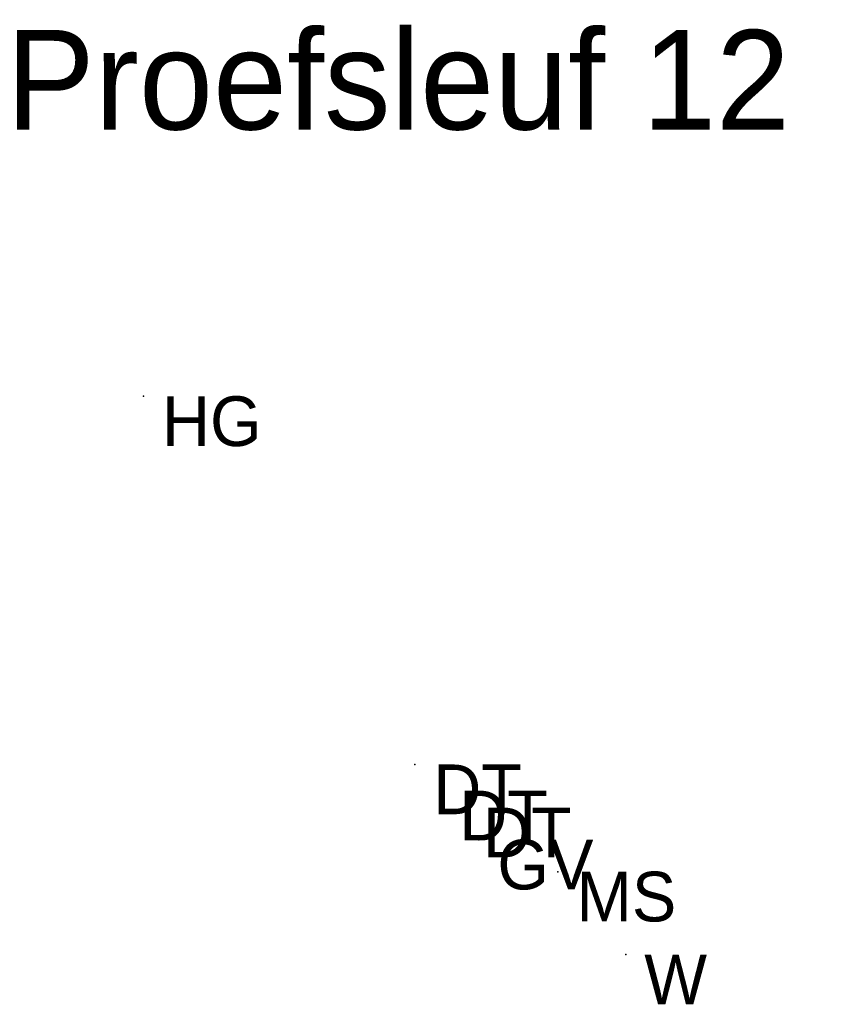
# Model space of a CAD drawing. Header units: metres. Extents: x 184312 to 184333.3, y 328206.1 to 328224.9.
# Tile 1 of 2: x 184312 to 184313.6, y 328206.1 to 328208.1. Entities that reach past the tile are written whole.
import ezdxf

# ---------------------------------------------------------------- set-up
doc = ezdxf.new("R2010")
doc.units = ezdxf.units.M
doc.header["$MEASUREMENT"] = 0

msp = doc.modelspace()

# ---------------------------------------------------------------- linework, layer by layer
for p in [(184312.2624, 328207.2941, 72.0211), (184312.8077, 328206.554, 72.6125), (184312.8599, 328206.5014, 72.6466), (184312.9076, 328206.4674, 72.5997), (184312.9365, 328206.4028, 72.4416), (184313.0955, 328206.3384, 72.4357), (184313.2317, 328206.1719, 71.8968)]:
    msp.add_point(p)

# ---------------------------------------------------------------- texts
at = {"attachment_point": 1}
for s, width, insert, char_height in [('Proefsleuf 12', 3.00257, (184311.986, 328208.0305), 0.2), (' HG', 0.733767, (184312.2624, 328207.2941, 72.0211), 0.1), (' DT', 0.733767, (184312.8077, 328206.554, 72.6125), 0.1), (' DT', 0.733767, (184312.8599, 328206.5014, 72.6466), 0.1), (' DT', 0.733767, (184312.9076, 328206.4674, 72.5997), 0.1), (' GV', 0.733767, (184312.9365, 328206.4028, 72.4416), 0.1), (' MS', 0.733767, (184313.0955, 328206.3384, 72.4357), 0.1), (' W', 0.733767, (184313.2317, 328206.1719, 71.8968), 0.1)]:
    msp.add_mtext_dynamic_manual_height_columns(s, width=width, gutter_width=1, heights=[0], dxfattribs=dict(at, insert=insert, char_height=char_height))

doc.saveas('drawing.dxf')
